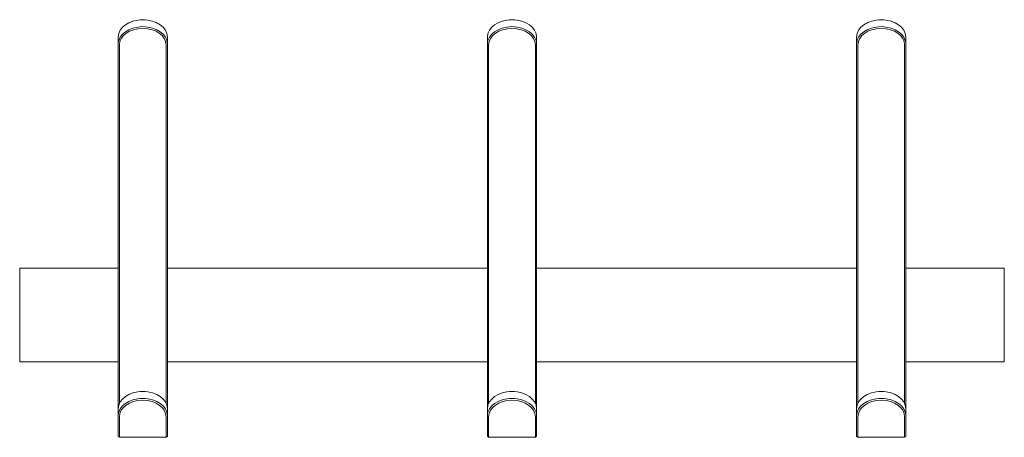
# Model space of a CAD drawing. Header units: centimetres. Extents: x -34.7 to 28.1, y -9.9 to 33.9.
# Tile 8 of 8: x -11.9 to 28.1, y 16.9 to 33.8. Entities that reach past the tile are written whole.
import ezdxf

# ---------------------------------------------------------------- set-up
doc = ezdxf.new("R2010")
doc.units = ezdxf.units.CM
doc.header["$LTSCALE"] = 2.54
doc.layers.add('Keine', color=7, linetype='Continuous', lineweight=5)

# ---------------------------------------------------------------- blocks, each defined once
blk = doc.blocks.new('Gruppe-1')
at = {"layer": 'Keine', "color": 7, "linetype": 'Continuous', "lineweight": 9}
for p, q in [((-7.657, 33.617), (-7.774, 33.518)), ((-7.517, 33.7), (-7.657, 33.617)), ((-7.347, 33.766), (-7.517, 33.7)), ((-7.155, 33.81), (-7.347, 33.766)), ((-7.053, 33.821), (-7.155, 33.81)), ((-6.95, 33.825), (-7.053, 33.821)), ((-6.95, 33.825), (-6.95, 33.825)), ((-6.847, 33.821), (-6.95, 33.825)), ((-6.745, 33.81), (-6.847, 33.821)), ((-6.553, 33.766), (-6.745, 33.81)), ((-6.383, 33.7), (-6.553, 33.766)), ((-6.243, 33.618), (-6.383, 33.7)), ((-6.126, 33.518), (-6.243, 33.618)), ((-7.929, 33.262), (-7.95, 33.118)), ((-7.868, 33.398), (-7.929, 33.262)), ((-7.774, 33.518), (-7.868, 33.398)), ((-7.774, 33.236), (-7.867, 33.116)), ((-7.657, 33.335), (-7.774, 33.236)), ((-7.622, 33.274), (-7.733, 33.18)), ((-7.516, 33.417), (-7.657, 33.335)), ((-7.488, 33.353), (-7.622, 33.274)), ((-7.347, 33.484), (-7.516, 33.417)), ((-7.327, 33.416), (-7.488, 33.353)), ((-7.155, 33.527), (-7.347, 33.484)), ((-7.145, 33.457), (-7.327, 33.416)), ((-7.053, 33.538), (-7.155, 33.527)), ((-6.95, 33.471), (-7.145, 33.457)), ((-6.95, 33.542), (-7.053, 33.538)), ((-6.847, 33.538), (-6.95, 33.542)), ((-6.755, 33.457), (-6.95, 33.471)), ((-6.745, 33.527), (-6.847, 33.538)), ((-6.573, 33.416), (-6.755, 33.457)), ((-6.553, 33.484), (-6.745, 33.527)), ((-6.412, 33.353), (-6.573, 33.416)), ((-6.384, 33.417), (-6.553, 33.484)), ((-6.278, 33.274), (-6.412, 33.353)), ((-6.243, 33.335), (-6.384, 33.417)), ((-6.167, 33.18), (-6.278, 33.274)), ((-6.126, 33.236), (-6.243, 33.335)), ((-6.032, 33.398), (-6.126, 33.518)), ((-6.033, 33.116), (-6.126, 33.236)), ((-5.971, 33.263), (-6.032, 33.398)), ((-5.95, 33.118), (-5.971, 33.263)), ((-7.95, 33.118), (-7.95, 32.835)), ((-7.95, 18.01), (-7.95, 33.118)), ((-7.945, 32.908), (-7.95, 32.835)), ((-7.929, 32.98), (-7.945, 32.908)), ((-7.867, 33.116), (-7.929, 32.98)), ((-7.88, 32.937), (-7.9, 32.8)), ((-7.822, 33.066), (-7.88, 32.937)), ((-7.733, 33.18), (-7.822, 33.066)), ((-6.078, 33.066), (-6.167, 33.18)), ((-6.02, 32.937), (-6.078, 33.066)), ((-5.971, 32.98), (-6.033, 33.116)), ((-6, 32.8), (-6.02, 32.937)), ((-5.955, 32.908), (-5.971, 32.98)), ((-5.95, 32.835), (-5.955, 32.908)), ((-5.95, 32.835), (-5.95, 33.118)), ((-5.95, 33.118), (-5.95, 18.01)), ((-7.9, 32.8), (-7.9, 18.219)), ((-6, 18.219), (-6, 32.8)), ((-7.774, 18.41), (-7.868, 18.291)), ((-7.657, 18.51), (-7.774, 18.41)), ((-7.517, 18.592), (-7.657, 18.51)), ((-7.347, 18.659), (-7.517, 18.592)), ((-7.155, 18.702), (-7.347, 18.659)), ((-7.155, 18.419), (-7.347, 18.376)), ((-7.053, 18.713), (-7.155, 18.702)), ((-7.053, 18.43), (-7.155, 18.419)), ((-6.95, 18.717), (-7.053, 18.713)), ((-6.95, 18.434), (-7.053, 18.43)), ((-6.847, 18.713), (-6.95, 18.717)), ((-6.847, 18.43), (-6.95, 18.434)), ((-6.745, 18.702), (-6.847, 18.713)), ((-6.745, 18.419), (-6.847, 18.43)), ((-6.553, 18.659), (-6.745, 18.702)), ((-6.553, 18.376), (-6.745, 18.419)), ((-6.383, 18.592), (-6.553, 18.659)), ((-6.243, 18.51), (-6.383, 18.592)), ((-6.126, 18.41), (-6.243, 18.51)), ((-6.032, 18.291), (-6.126, 18.41)), ((-7.929, 18.155), (-7.95, 18.01)), ((-7.95, 18.01), (-7.95, 17.65)), ((-7.868, 18.291), (-7.929, 18.155)), ((-7.867, 18.008), (-7.929, 17.872)), ((-7.774, 18.128), (-7.867, 18.008)), ((-7.733, 18.072), (-7.822, 17.958)), ((-7.657, 18.227), (-7.774, 18.128)), ((-7.622, 18.167), (-7.733, 18.072)), ((-7.516, 18.31), (-7.657, 18.227)), ((-7.488, 18.245), (-7.622, 18.167)), ((-7.347, 18.376), (-7.516, 18.31)), ((-7.327, 18.308), (-7.488, 18.245)), ((-7.145, 18.349), (-7.327, 18.308)), ((-6.95, 18.363), (-7.145, 18.349)), ((-6.755, 18.349), (-6.95, 18.363)), ((-6.573, 18.308), (-6.755, 18.349)), ((-6.412, 18.245), (-6.573, 18.308)), ((-6.384, 18.31), (-6.553, 18.376)), ((-6.278, 18.167), (-6.412, 18.245)), ((-6.243, 18.227), (-6.384, 18.31)), ((-6.167, 18.072), (-6.278, 18.167)), ((-6.126, 18.128), (-6.243, 18.227)), ((-6.078, 17.958), (-6.167, 18.072)), ((-6.033, 18.008), (-6.126, 18.128)), ((-5.971, 17.872), (-6.033, 18.008)), ((-5.971, 18.155), (-6.032, 18.291)), ((-5.95, 18.01), (-5.971, 18.155)), ((-5.95, 18.01), (-5.95, 17.727)), ((-7.945, 17.8), (-7.95, 17.727)), ((-7.95, 17.65), (-7.95, 16.906)), ((-7.929, 17.872), (-7.945, 17.8)), ((-7.88, 17.829), (-7.9, 17.692)), ((-7.9, 17.692), (-7.9, 17.614)), ((-7.9, 16.856), (-7.9, 17.614)), ((-7.822, 17.958), (-7.88, 17.829)), ((-6.02, 17.829), (-6.078, 17.958)), ((-6, 17.692), (-6.02, 17.829)), ((-6, 17.614), (-6, 17.692)), ((-6, 17.614), (-6, 16.856)), ((-5.955, 17.8), (-5.971, 17.872)), ((-5.95, 17.727), (-5.955, 17.8)), ((-5.95, 17.65), (-5.95, 17.727)), ((-5.95, 16.906), (-5.95, 17.65)), ((-7.95, 16.906), (-7.9, 16.856)), ((-7.9, 16.856), (-6, 16.856)), ((-6, 16.856), (-5.95, 16.906))]:
    blk.add_line(p, q, dxfattribs=at)
blk = doc.blocks.new('Gruppe-2')
at = {"layer": 'Keine', "color": 7, "linetype": 'Continuous', "lineweight": 9}
for p, q in [((7.343, 33.617), (7.226, 33.518)), ((7.483, 33.7), (7.343, 33.617)), ((7.653, 33.766), (7.483, 33.7)), ((7.845, 33.81), (7.653, 33.766)), ((7.947, 33.821), (7.845, 33.81)), ((8.05, 33.825), (7.947, 33.821)), ((8.05, 33.825), (8.05, 33.825)), ((8.153, 33.821), (8.05, 33.825)), ((8.255, 33.81), (8.153, 33.821)), ((8.447, 33.766), (8.255, 33.81)), ((8.617, 33.7), (8.447, 33.766)), ((8.757, 33.618), (8.617, 33.7)), ((8.874, 33.518), (8.757, 33.618)), ((7.071, 33.262), (7.05, 33.118)), ((7.132, 33.398), (7.071, 33.262)), ((7.226, 33.518), (7.132, 33.398)), ((7.226, 33.236), (7.133, 33.116)), ((7.343, 33.335), (7.226, 33.236)), ((7.378, 33.274), (7.267, 33.18)), ((7.484, 33.417), (7.343, 33.335)), ((7.512, 33.353), (7.378, 33.274)), ((7.653, 33.484), (7.484, 33.417)), ((7.673, 33.416), (7.512, 33.353)), ((7.845, 33.527), (7.653, 33.484)), ((7.855, 33.457), (7.673, 33.416)), ((7.947, 33.538), (7.845, 33.527)), ((8.05, 33.471), (7.855, 33.457)), ((8.05, 33.542), (7.947, 33.538)), ((8.153, 33.538), (8.05, 33.542)), ((8.245, 33.457), (8.05, 33.471)), ((8.255, 33.527), (8.153, 33.538)), ((8.427, 33.416), (8.245, 33.457)), ((8.447, 33.484), (8.255, 33.527)), ((8.588, 33.353), (8.427, 33.416)), ((8.616, 33.417), (8.447, 33.484)), ((8.722, 33.274), (8.588, 33.353)), ((8.757, 33.335), (8.616, 33.417)), ((8.833, 33.18), (8.722, 33.274)), ((8.874, 33.236), (8.757, 33.335)), ((8.968, 33.398), (8.874, 33.518)), ((8.967, 33.116), (8.874, 33.236)), ((9.029, 33.263), (8.968, 33.398)), ((9.05, 33.118), (9.029, 33.263)), ((7.05, 33.118), (7.05, 32.835)), ((7.05, 18.01), (7.05, 33.118)), ((7.055, 32.908), (7.05, 32.835)), ((7.071, 32.98), (7.055, 32.908)), ((7.133, 33.116), (7.071, 32.98)), ((7.12, 32.937), (7.1, 32.8)), ((7.178, 33.066), (7.12, 32.937)), ((7.267, 33.18), (7.178, 33.066)), ((8.922, 33.066), (8.833, 33.18)), ((8.98, 32.937), (8.922, 33.066)), ((9.029, 32.98), (8.967, 33.116)), ((9, 32.8), (8.98, 32.937)), ((9.045, 32.908), (9.029, 32.98)), ((9.05, 32.835), (9.045, 32.908)), ((9.05, 32.835), (9.05, 33.118)), ((9.05, 33.118), (9.05, 18.01)), ((7.1, 32.8), (7.1, 18.219)), ((9, 32.8), (9, 18.219)), ((7.226, 18.41), (7.132, 18.291)), ((7.343, 18.51), (7.226, 18.41)), ((7.483, 18.592), (7.343, 18.51)), ((7.653, 18.659), (7.483, 18.592)), ((7.845, 18.702), (7.653, 18.659)), ((7.845, 18.419), (7.653, 18.376)), ((7.947, 18.713), (7.845, 18.702)), ((7.947, 18.43), (7.845, 18.419)), ((8.05, 18.717), (7.947, 18.713)), ((8.05, 18.434), (7.947, 18.43)), ((8.153, 18.713), (8.05, 18.717)), ((8.153, 18.43), (8.05, 18.434)), ((8.255, 18.702), (8.153, 18.713)), ((8.255, 18.419), (8.153, 18.43)), ((8.447, 18.659), (8.255, 18.702)), ((8.447, 18.376), (8.255, 18.419)), ((8.617, 18.592), (8.447, 18.659)), ((8.757, 18.51), (8.617, 18.592)), ((8.874, 18.41), (8.757, 18.51)), ((8.968, 18.291), (8.874, 18.41)), ((7.071, 18.155), (7.05, 18.01)), ((7.05, 18.01), (7.05, 17.65)), ((7.132, 18.291), (7.071, 18.155)), ((7.133, 18.008), (7.071, 17.872)), ((7.226, 18.128), (7.133, 18.008)), ((7.267, 18.072), (7.178, 17.958)), ((7.343, 18.227), (7.226, 18.128)), ((7.378, 18.167), (7.267, 18.072)), ((7.484, 18.31), (7.343, 18.227)), ((7.512, 18.245), (7.378, 18.167)), ((7.653, 18.376), (7.484, 18.31)), ((7.673, 18.308), (7.512, 18.245)), ((7.855, 18.349), (7.673, 18.308)), ((8.05, 18.363), (7.855, 18.349)), ((8.245, 18.349), (8.05, 18.363)), ((8.427, 18.308), (8.245, 18.349)), ((8.588, 18.245), (8.427, 18.308)), ((8.616, 18.31), (8.447, 18.376)), ((8.722, 18.167), (8.588, 18.245)), ((8.757, 18.227), (8.616, 18.31)), ((8.833, 18.072), (8.722, 18.167)), ((8.874, 18.128), (8.757, 18.227)), ((8.922, 17.958), (8.833, 18.072)), ((8.967, 18.008), (8.874, 18.128)), ((9.029, 17.872), (8.967, 18.008)), ((9.029, 18.155), (8.968, 18.291)), ((9.05, 18.01), (9.029, 18.155)), ((9.05, 18.01), (9.05, 17.727)), ((7.055, 17.8), (7.05, 17.727)), ((7.05, 17.65), (7.05, 16.906)), ((7.071, 17.872), (7.055, 17.8)), ((7.12, 17.829), (7.1, 17.692)), ((7.1, 17.692), (7.1, 17.614)), ((7.1, 17.614), (7.1, 16.856)), ((7.178, 17.958), (7.12, 17.829)), ((8.98, 17.829), (8.922, 17.958)), ((9, 17.692), (8.98, 17.829)), ((9, 17.614), (9, 17.692)), ((9, 17.614), (9, 16.856)), ((9.045, 17.8), (9.029, 17.872)), ((9.05, 17.727), (9.045, 17.8)), ((9.05, 17.65), (9.05, 17.727)), ((9.05, 16.906), (9.05, 17.65)), ((7.05, 16.906), (7.1, 16.856)), ((7.1, 16.856), (9, 16.856)), ((9, 16.856), (9.05, 16.906))]:
    blk.add_line(p, q, dxfattribs=at)
blk = doc.blocks.new('Gruppe-3')
at = {"layer": 'Keine', "color": 7, "linetype": 'Continuous', "lineweight": 9}
for p, q in [((22.343, 33.617), (22.226, 33.518)), ((22.483, 33.7), (22.343, 33.617)), ((22.653, 33.766), (22.483, 33.7)), ((22.845, 33.81), (22.653, 33.766)), ((22.947, 33.821), (22.845, 33.81)), ((23.05, 33.825), (22.947, 33.821)), ((23.05, 33.825), (23.05, 33.825)), ((23.153, 33.821), (23.05, 33.825)), ((23.255, 33.81), (23.153, 33.821)), ((23.447, 33.766), (23.255, 33.81)), ((23.617, 33.7), (23.447, 33.766)), ((23.757, 33.618), (23.617, 33.7)), ((23.874, 33.518), (23.757, 33.618)), ((22.071, 33.262), (22.05, 33.118)), ((22.132, 33.398), (22.071, 33.262)), ((22.226, 33.518), (22.132, 33.398)), ((22.226, 33.236), (22.133, 33.116)), ((22.343, 33.335), (22.226, 33.236)), ((22.378, 33.274), (22.267, 33.18)), ((22.484, 33.417), (22.343, 33.335)), ((22.512, 33.353), (22.378, 33.274)), ((22.653, 33.484), (22.484, 33.417)), ((22.673, 33.416), (22.512, 33.353)), ((22.845, 33.527), (22.653, 33.484)), ((22.855, 33.457), (22.673, 33.416)), ((22.947, 33.538), (22.845, 33.527)), ((23.05, 33.471), (22.855, 33.457)), ((23.05, 33.542), (22.947, 33.538)), ((23.153, 33.538), (23.05, 33.542)), ((23.245, 33.457), (23.05, 33.471)), ((23.255, 33.527), (23.153, 33.538)), ((23.427, 33.416), (23.245, 33.457)), ((23.447, 33.484), (23.255, 33.527)), ((23.588, 33.353), (23.427, 33.416)), ((23.616, 33.417), (23.447, 33.484)), ((23.722, 33.274), (23.588, 33.353)), ((23.757, 33.335), (23.616, 33.417)), ((23.833, 33.18), (23.722, 33.274)), ((23.874, 33.236), (23.757, 33.335)), ((23.968, 33.398), (23.874, 33.518)), ((23.967, 33.116), (23.874, 33.236)), ((24.029, 33.263), (23.968, 33.398)), ((24.05, 33.118), (24.029, 33.263)), ((22.05, 33.118), (22.05, 32.835)), ((22.05, 33.118), (22.05, 18.01)), ((22.055, 32.908), (22.05, 32.835)), ((22.071, 32.98), (22.055, 32.908)), ((22.133, 33.116), (22.071, 32.98)), ((22.12, 32.937), (22.1, 32.8)), ((22.178, 33.066), (22.12, 32.937)), ((22.267, 33.18), (22.178, 33.066)), ((23.922, 33.066), (23.833, 33.18)), ((23.98, 32.937), (23.922, 33.066)), ((24.029, 32.98), (23.967, 33.116)), ((24, 32.8), (23.98, 32.937)), ((24.045, 32.908), (24.029, 32.98)), ((24.05, 32.835), (24.045, 32.908)), ((24.05, 32.835), (24.05, 33.118)), ((24.05, 33.118), (24.05, 18.01)), ((22.1, 32.8), (22.1, 18.219)), ((24, 32.8), (24, 18.219)), ((22.226, 18.41), (22.132, 18.291)), ((22.343, 18.51), (22.226, 18.41)), ((22.483, 18.592), (22.343, 18.51)), ((22.653, 18.659), (22.483, 18.592)), ((22.845, 18.702), (22.653, 18.659)), ((22.845, 18.419), (22.653, 18.376)), ((22.947, 18.713), (22.845, 18.702)), ((22.947, 18.43), (22.845, 18.419)), ((23.05, 18.717), (22.947, 18.713)), ((23.05, 18.434), (22.947, 18.43)), ((23.153, 18.713), (23.05, 18.717)), ((23.153, 18.43), (23.05, 18.434)), ((23.255, 18.702), (23.153, 18.713)), ((23.255, 18.419), (23.153, 18.43)), ((23.447, 18.659), (23.255, 18.702)), ((23.447, 18.376), (23.255, 18.419)), ((23.617, 18.592), (23.447, 18.659)), ((23.757, 18.51), (23.617, 18.592)), ((23.874, 18.41), (23.757, 18.51)), ((23.968, 18.291), (23.874, 18.41)), ((22.071, 18.155), (22.05, 18.01)), ((22.05, 18.01), (22.05, 17.65)), ((22.132, 18.291), (22.071, 18.155)), ((22.133, 18.008), (22.071, 17.872)), ((22.226, 18.128), (22.133, 18.008)), ((22.267, 18.072), (22.178, 17.958)), ((22.343, 18.227), (22.226, 18.128)), ((22.378, 18.167), (22.267, 18.072)), ((22.484, 18.31), (22.343, 18.227)), ((22.512, 18.245), (22.378, 18.167)), ((22.653, 18.376), (22.484, 18.31)), ((22.673, 18.308), (22.512, 18.245)), ((22.855, 18.349), (22.673, 18.308)), ((23.05, 18.363), (22.855, 18.349)), ((23.245, 18.349), (23.05, 18.363)), ((23.427, 18.308), (23.245, 18.349)), ((23.588, 18.245), (23.427, 18.308)), ((23.616, 18.31), (23.447, 18.376)), ((23.722, 18.167), (23.588, 18.245)), ((23.757, 18.227), (23.616, 18.31)), ((23.833, 18.072), (23.722, 18.167)), ((23.874, 18.128), (23.757, 18.227)), ((23.922, 17.958), (23.833, 18.072)), ((23.967, 18.008), (23.874, 18.128)), ((24.029, 17.872), (23.967, 18.008)), ((24.029, 18.155), (23.968, 18.291)), ((24.05, 18.01), (24.029, 18.155)), ((24.05, 18.01), (24.05, 17.727)), ((22.055, 17.8), (22.05, 17.727)), ((22.05, 17.65), (22.05, 16.906)), ((22.071, 17.872), (22.055, 17.8)), ((22.12, 17.829), (22.1, 17.692)), ((22.1, 17.692), (22.1, 17.614)), ((22.1, 16.856), (22.1, 17.614)), ((22.178, 17.958), (22.12, 17.829)), ((23.98, 17.829), (23.922, 17.958)), ((24, 17.692), (23.98, 17.829)), ((24, 17.614), (24, 17.692)), ((24, 16.856), (24, 17.614)), ((24.045, 17.8), (24.029, 17.872)), ((24.05, 17.727), (24.045, 17.8)), ((24.05, 17.65), (24.05, 17.727)), ((24.05, 16.906), (24.05, 17.65)), ((22.05, 16.906), (22.1, 16.856)), ((22.1, 16.856), (24, 16.856)), ((24, 16.856), (24.05, 16.906))]:
    blk.add_line(p, q, dxfattribs=at)
blk = doc.blocks.new('Gruppe-4')
at = {"layer": 'Keine', "color": 7, "linetype": 'Continuous', "lineweight": 9}
for p, q in [((-7.95, 23.728), (-11.95, 23.728)), ((-11.95, 23.728), (-11.95, 19.928)), ((7.05, 23.728), (-5.95, 23.728)), ((22.05, 23.728), (9.05, 23.728)), ((28.05, 23.728), (24.05, 23.728)), ((28.05, 19.928), (28.05, 23.728)), ((-7.95, 19.928), (-11.95, 19.928)), ((7.05, 19.928), (-5.95, 19.928)), ((22.05, 19.928), (9.05, 19.928)), ((28.05, 19.928), (24.05, 19.928))]:
    blk.add_line(p, q, dxfattribs=at)
at = {"layer": 'Keine', "color": 7}
for name in ['Gruppe-1', 'Gruppe-2', 'Gruppe-3']:
    blk.add_blockref(name, (0, 0), dxfattribs=at)

msp = doc.modelspace()

# ---------------------------------------------------------------- block references
at = {"layer": 'Keine', "color": 7}
msp.add_blockref('Gruppe-4', (0, 0), dxfattribs=at)

doc.saveas('drawing.dxf')
